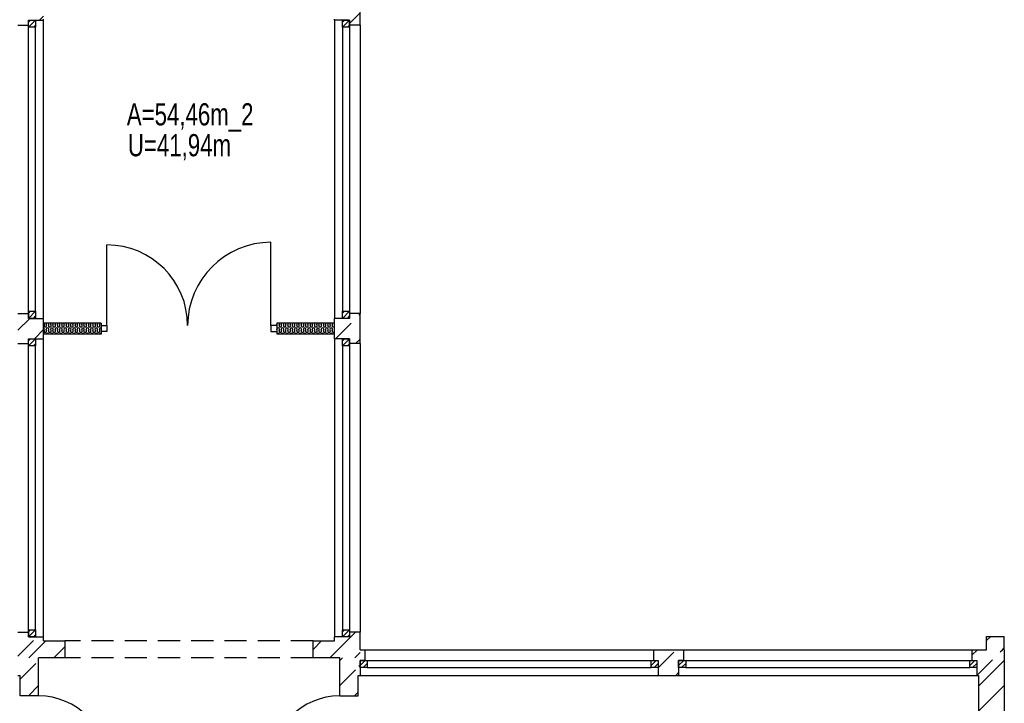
# Model space of a CAD drawing. Header units: metres. Extents: x 940 to 7099, y 1771 to 4983.
# Tile 12 of 15: x 5629 to 6739, y 2505 to 3276. Entities that reach past the tile are written whole.
import ezdxf

# ---------------------------------------------------------------- set-up
doc = ezdxf.new("R2010")
doc.units = ezdxf.units.M
doc.header["$LTSCALE"] = 100
doc.header["$MEASUREMENT"] = 0
doc.linetypes.add('HIDDEN', pattern=[0.375, 0.25, -0.125])
for name, color, linetype in [('1', 2, 'Continuous'), ('20', 211, 'Continuous'), ('22', 211, 'Continuous'), ('30', 5, 'Continuous'), ('32', 2, 'Continuous'), ('64', 7, 'Continuous'), ('67', 2, 'Continuous'), ('68', 211, 'Continuous'), ('74', 6, 'Continuous')]:
    doc.layers.add(name, color=color, linetype=linetype)

msp = doc.modelspace()

# ---------------------------------------------------------------- linework, layer by layer
at = {"layer": '1', "linetype": 'Continuous'}
for p, q in [((5655.5, 2575), (5679.5, 2575)), ((5679.5, 2575), (5679.5, 2556)), ((5959.5, 2556), (5959.5, 2575)), ((5959.5, 2575), (5983.5, 2575)), ((5679.5, 2556), (5650, 2556)), ((5989.5, 2556), (5959.5, 2556))]:
    msp.add_line(p, q, dxfattribs=at)
at = {"layer": '20', "linetype": 'Continuous'}
for p, q in [((5650.8788, 3275), (5655.5, 3279.6212)), ((5656.075, 2930.9688), (5656.4246, 2932.0308)), ((5658.9246, 2930.9688), (5658.575, 2932.0308)), ((5661.075, 2930.9688), (5661.4246, 2932.0308)), ((5663.9246, 2930.9688), (5663.575, 2932.0308)), ((5666.075, 2930.9688), (5666.4246, 2932.0308)), ((5668.9246, 2930.9688), (5668.575, 2932.0308)), ((5671.075, 2930.9688), (5671.4246, 2932.0308)), ((5673.9246, 2930.9688), (5673.575, 2932.0308)), ((5676.075, 2930.9688), (5676.4246, 2932.0308)), ((5678.9246, 2930.9688), (5678.575, 2932.0308)), ((5681.075, 2930.9688), (5681.4246, 2932.0308)), ((5683.9246, 2930.9688), (5683.575, 2932.0308)), ((5686.075, 2930.9688), (5686.4246, 2932.0308)), ((5688.9246, 2930.9688), (5688.575, 2932.0308)), ((5691.075, 2930.9688), (5691.4246, 2932.0308)), ((5693.9246, 2930.9688), (5693.575, 2932.0308)), ((5696.075, 2930.9688), (5696.4246, 2932.0308)), ((5698.9246, 2930.9688), (5698.575, 2932.0308)), ((5701.075, 2930.9688), (5701.4246, 2932.0308)), ((5703.9246, 2930.9688), (5703.575, 2932.0308)), ((5706.075, 2930.9688), (5706.4246, 2932.0308)), ((5708.9246, 2930.9688), (5708.575, 2932.0308)), ((5711.075, 2930.9688), (5711.4246, 2932.0308)), ((5713.9246, 2930.9688), (5713.575, 2932.0308)), ((5716.075, 2930.9688), (5716.4246, 2932.0308)), ((5718.9246, 2930.9688), (5718.575, 2932.0308)), ((5918.9246, 2930.9688), (5918.575, 2932.0308)), ((5921.075, 2930.9688), (5921.4246, 2932.0308)), ((5923.9246, 2930.9688), (5923.575, 2932.0308)), ((5926.075, 2930.9688), (5926.4246, 2932.0308)), ((5928.9246, 2930.9688), (5928.575, 2932.0308)), ((5931.075, 2930.9688), (5931.4246, 2932.0308)), ((5933.9246, 2930.9688), (5933.575, 2932.0308)), ((5936.075, 2930.9688), (5936.4246, 2932.0308)), ((5938.9246, 2930.9688), (5938.575, 2932.0308)), ((5941.075, 2930.9688), (5941.4246, 2932.0308)), ((5943.9246, 2930.9688), (5943.575, 2932.0308)), ((5946.075, 2930.9688), (5946.4246, 2932.0308)), ((5948.9246, 2930.9688), (5948.575, 2932.0308)), ((5951.075, 2930.9688), (5951.4246, 2932.0308)), ((5953.9246, 2930.9688), (5953.575, 2932.0308)), ((5956.075, 2930.9688), (5956.4246, 2932.0308)), ((5958.9246, 2930.9688), (5958.575, 2932.0308)), ((5961.075, 2930.9688), (5961.4246, 2932.0308)), ((5963.9246, 2930.9688), (5963.575, 2932.0308)), ((5966.075, 2930.9688), (5966.4246, 2932.0308)), ((5968.9246, 2930.9688), (5968.575, 2932.0308)), ((5971.075, 2930.9688), (5971.4246, 2932.0308)), ((5973.9246, 2930.9688), (5973.575, 2932.0308)), ((5976.075, 2930.9688), (5976.4246, 2932.0308)), ((5978.9246, 2930.9688), (5978.575, 2932.0308)), ((5981.075, 2930.9688), (5981.4246, 2932.0308)), ((5656.075, 2924.9688), (5656.4246, 2926.0308)), ((5658.9246, 2924.9688), (5658.575, 2926.0308)), ((5661.075, 2924.9688), (5661.4246, 2926.0308)), ((5663.9246, 2924.9688), (5663.575, 2926.0308)), ((5666.075, 2924.9688), (5666.4246, 2926.0308)), ((5668.9246, 2924.9688), (5668.575, 2926.0308)), ((5671.075, 2924.9688), (5671.4246, 2926.0308)), ((5673.9246, 2924.9688), (5673.575, 2926.0308)), ((5676.075, 2924.9688), (5676.4246, 2926.0308)), ((5678.9246, 2924.9688), (5678.575, 2926.0308)), ((5681.075, 2924.9688), (5681.4246, 2926.0308)), ((5683.9246, 2924.9688), (5683.575, 2926.0308)), ((5686.075, 2924.9688), (5686.4246, 2926.0308)), ((5688.9246, 2924.9688), (5688.575, 2926.0308)), ((5691.075, 2924.9688), (5691.4246, 2926.0308)), ((5693.9246, 2924.9688), (5693.575, 2926.0308)), ((5696.075, 2924.9688), (5696.4246, 2926.0308)), ((5698.9246, 2924.9688), (5698.575, 2926.0308)), ((5701.075, 2924.9688), (5701.4246, 2926.0308)), ((5703.9246, 2924.9688), (5703.575, 2926.0308)), ((5706.075, 2924.9688), (5706.4246, 2926.0308)), ((5708.9246, 2924.9688), (5708.575, 2926.0308)), ((5711.075, 2924.9688), (5711.4246, 2926.0308)), ((5713.9246, 2924.9688), (5713.575, 2926.0308)), ((5716.075, 2924.9688), (5716.4246, 2926.0308)), ((5718.9246, 2924.9688), (5718.575, 2926.0308)), ((5918.9246, 2924.9688), (5918.575, 2926.0308)), ((5921.075, 2924.9688), (5921.4246, 2926.0308)), ((5923.9246, 2924.9688), (5923.575, 2926.0308)), ((5926.075, 2924.9688), (5926.4246, 2926.0308)), ((5928.9246, 2924.9688), (5928.575, 2926.0308)), ((5931.075, 2924.9688), (5931.4246, 2926.0308)), ((5933.9246, 2924.9688), (5933.575, 2926.0308)), ((5936.075, 2924.9688), (5936.4246, 2926.0308)), ((5938.9246, 2924.9688), (5938.575, 2926.0308)), ((5941.075, 2924.9688), (5941.4246, 2926.0308)), ((5943.9246, 2924.9688), (5943.575, 2926.0308)), ((5946.075, 2924.9688), (5946.4246, 2926.0308)), ((5948.9246, 2924.9688), (5948.575, 2926.0308)), ((5951.075, 2924.9688), (5951.4246, 2926.0308)), ((5953.9246, 2924.9688), (5953.575, 2926.0308)), ((5956.075, 2924.9688), (5956.4246, 2926.0308)), ((5958.9246, 2924.9688), (5958.575, 2926.0308)), ((5961.075, 2924.9688), (5961.4246, 2926.0308)), ((5963.9246, 2924.9688), (5963.575, 2926.0308)), ((5966.075, 2924.9688), (5966.4246, 2926.0308)), ((5968.9246, 2924.9688), (5968.575, 2926.0308)), ((5971.075, 2924.9688), (5971.4246, 2926.0308)), ((5973.9246, 2924.9688), (5973.575, 2926.0308)), ((5976.075, 2924.9688), (5976.4246, 2926.0308)), ((5978.9246, 2924.9688), (5978.575, 2926.0308)), ((5981.075, 2924.9688), (5981.4246, 2926.0308)), ((5991.896, 2569.4992), (6007.3968, 2585)), ((5638.9856, 2556), (5657.9856, 2575)), ((5667.2698, 2556), (5679.5, 2568.2302)), ((5959.5, 2565.3875), (5969.1125, 2575)), ((5978.3968, 2556), (5991.896, 2569.4992)), ((6006.6811, 2556), (6008.9844, 2558.3033)), ((6008.9844, 2558.3033), (6012.5, 2561.8189)), ((6710, 2523.9279), (6739, 2552.9279)), ((6710, 2495.6436), (6739, 2524.6436))]:
    msp.add_line(p, q, dxfattribs=at)
for centre, start, end in [((5654.9998, 2932.4998), 341.7795, 41.8189), ((5659.9998, 2932.4998), 138.1811, 198.2205), ((5659.9998, 2932.4998), 341.7795, 41.8189), ((5664.9998, 2932.4998), 138.1811, 198.2205), ((5664.9998, 2932.4998), 341.7795, 41.8189), ((5669.9998, 2932.4998), 138.1811, 198.2205), ((5669.9998, 2932.4998), 341.7795, 41.8189), ((5674.9998, 2932.4998), 138.1811, 198.2205), ((5674.9998, 2932.4998), 341.7795, 41.8189), ((5679.9998, 2932.4998), 138.1811, 198.2205), ((5679.9998, 2932.4998), 341.7795, 41.8189), ((5684.9998, 2932.4998), 138.1811, 198.2205), ((5684.9998, 2932.4998), 341.7795, 41.8189), ((5689.9998, 2932.4998), 138.1811, 198.2205), ((5689.9998, 2932.4998), 341.7795, 41.8189), ((5694.9998, 2932.4998), 138.1811, 198.2205), ((5694.9998, 2932.4998), 341.7795, 41.8189), ((5699.9998, 2932.4998), 138.1811, 198.2205), ((5699.9998, 2932.4998), 341.7795, 41.8189), ((5704.9998, 2932.4998), 138.1811, 198.2205), ((5704.9998, 2932.4998), 341.7795, 41.8189), ((5709.9998, 2932.4998), 138.1811, 198.2205), ((5709.9998, 2932.4998), 341.7795, 41.8189), ((5714.9998, 2932.4998), 138.1811, 198.2205), ((5714.9998, 2932.4998), 341.7795, 41.8189), ((5719.9998, 2932.4998), 138.1811, 198.2205), ((5919.9998, 2932.4998), 138.1811, 179.142), ((5919.9998, 2932.4998), 180.858, 198.2205), ((5919.9998, 2932.4998), 341.7795, 41.8189), ((5924.9998, 2932.4998), 138.1811, 198.2205), ((5924.9998, 2932.4998), 341.7795, 41.8189), ((5929.9998, 2932.4998), 138.1811, 198.2205), ((5929.9998, 2932.4998), 341.7795, 41.8189), ((5934.9998, 2932.4998), 138.1811, 198.2205), ((5934.9998, 2932.4998), 341.7795, 41.8189), ((5939.9998, 2932.4998), 138.1811, 198.2205), ((5939.9998, 2932.4998), 341.7795, 41.8189), ((5944.9998, 2932.4998), 138.1811, 198.2205), ((5944.9998, 2932.4998), 341.7795, 41.8189), ((5949.9998, 2932.4998), 138.1811, 198.2205), ((5949.9998, 2932.4998), 341.7795, 41.8189), ((5954.9998, 2932.4998), 138.1811, 198.2205), ((5954.9998, 2932.4998), 341.7795, 41.8189), ((5959.9998, 2932.4998), 138.1811, 198.2205), ((5959.9998, 2932.4998), 341.7795, 41.8189), ((5964.9998, 2932.4998), 138.1811, 198.2205), ((5964.9998, 2932.4998), 341.7795, 41.8189), ((5969.9998, 2932.4998), 138.1811, 198.2205), ((5969.9998, 2932.4998), 341.7795, 41.8189), ((5974.9998, 2932.4998), 138.1811, 198.2205), ((5974.9998, 2932.4998), 341.7795, 41.8189), ((5979.9998, 2932.4998), 138.1811, 198.2205), ((5979.9998, 2932.4998), 341.7795, 41.8189), ((5984.9998, 2932.4998), 179.142, 180.858), ((5654.9998, 2926.4998), 341.7795, 70.522), ((5654.9998, 2920.4998), 19.478, 70.522), ((5657.4998, 2930.4998), 161.7795, 18.2205), ((5657.4998, 2924.4998), 161.7795, 18.2205), ((5659.9998, 2926.4998), 90, 198.2205), ((5659.9998, 2920.4998), 90, 160.522), ((5659.9998, 2926.4998), 341.7795, 90), ((5659.9998, 2920.4998), 19.478, 90), ((5662.4998, 2930.4998), 161.7795, 18.2205), ((5662.4998, 2924.4998), 161.7795, 18.2205), ((5664.9998, 2926.4998), 90, 198.2205), ((5664.9998, 2920.4998), 90, 160.522), ((5664.9998, 2926.4998), 341.7795, 90), ((5664.9998, 2920.4998), 19.478, 90), ((5667.4998, 2930.4998), 161.7795, 18.2205), ((5667.4998, 2924.4998), 161.7795, 18.2205), ((5669.9998, 2926.4998), 90, 198.2205), ((5669.9998, 2920.4998), 90, 160.522), ((5669.9998, 2926.4998), 341.7795, 90), ((5669.9998, 2920.4998), 19.478, 90), ((5672.4998, 2930.4998), 161.7795, 18.2205), ((5672.4998, 2924.4998), 161.7795, 18.2205), ((5674.9998, 2926.4998), 90, 198.2205), ((5674.9998, 2920.4998), 90, 160.522), ((5674.9998, 2926.4998), 341.7795, 90), ((5674.9998, 2920.4998), 19.478, 90), ((5677.4998, 2930.4998), 161.7795, 18.2205), ((5677.4998, 2924.4998), 161.7795, 18.2205), ((5679.9998, 2926.4998), 90, 198.2205), ((5679.9998, 2920.4998), 90, 160.522), ((5679.9998, 2926.4998), 341.7795, 90), ((5679.9998, 2920.4998), 19.478, 90), ((5682.4998, 2930.4998), 161.7795, 18.2205), ((5682.4998, 2924.4998), 161.7795, 18.2205), ((5684.9998, 2926.4998), 90, 198.2205), ((5684.9998, 2920.4998), 90, 160.522), ((5684.9998, 2926.4998), 341.7795, 90), ((5684.9998, 2920.4998), 19.478, 90), ((5687.4998, 2930.4998), 161.7795, 18.2205), ((5687.4998, 2924.4998), 161.7795, 18.2205), ((5689.9998, 2926.4998), 90, 198.2205), ((5689.9998, 2920.4998), 90, 160.522), ((5689.9998, 2926.4998), 341.7795, 90), ((5689.9998, 2920.4998), 19.478, 90), ((5692.4998, 2930.4998), 161.7795, 18.2205), ((5692.4998, 2924.4998), 161.7795, 18.2205), ((5694.9998, 2926.4998), 90, 198.2205), ((5694.9998, 2920.4998), 90, 160.522), ((5694.9998, 2926.4998), 341.7795, 90), ((5694.9998, 2920.4998), 19.478, 90), ((5697.4998, 2930.4998), 161.7795, 18.2205), ((5697.4998, 2924.4998), 161.7795, 18.2205), ((5699.9998, 2926.4998), 90, 198.2205), ((5699.9998, 2920.4998), 90, 160.522), ((5699.9998, 2926.4998), 341.7795, 90), ((5699.9998, 2920.4998), 19.478, 90), ((5702.4998, 2930.4998), 161.7795, 18.2205), ((5702.4998, 2924.4998), 161.7795, 18.2205), ((5704.9998, 2926.4998), 90, 198.2205), ((5704.9998, 2920.4998), 90, 160.522), ((5704.9998, 2926.4998), 341.7795, 90), ((5704.9998, 2920.4998), 19.478, 90), ((5707.4998, 2930.4998), 161.7795, 18.2205), ((5707.4998, 2924.4998), 161.7795, 18.2205), ((5709.9998, 2926.4998), 90, 198.2205), ((5709.9998, 2920.4998), 90, 160.522), ((5709.9998, 2926.4998), 341.7795, 90), ((5709.9998, 2920.4998), 19.478, 90), ((5712.4998, 2930.4998), 161.7795, 18.2205), ((5712.4998, 2924.4998), 161.7795, 18.2205), ((5714.9998, 2926.4998), 90, 198.2205), ((5714.9998, 2920.4998), 90, 160.522), ((5714.9998, 2926.4998), 341.7795, 90), ((5714.9998, 2920.4998), 19.478, 90), ((5717.4998, 2930.4998), 161.7795, 18.2205), ((5717.4998, 2924.4998), 161.7795, 18.2205), ((5719.9998, 2926.4998), 90, 198.2205), ((5719.9998, 2920.4998), 90, 160.522), ((5719.9998, 2926.4998), 70.522, 90), ((5719.9998, 2920.4998), 70.522, 90), ((5917.4998, 2930.4998), 311.8189, 18.2205), ((5919.9998, 2926.4998), 90, 179.142), ((5919.9998, 2926.4998), 180.858, 198.2205), ((5917.4998, 2924.4998), 311.8189, 18.2205), ((5919.9998, 2920.4998), 90, 160.522), ((5919.9998, 2926.4998), 341.7795, 90), ((5919.9998, 2920.4998), 19.478, 90), ((5922.4998, 2930.4998), 161.7795, 18.2205), ((5922.4998, 2924.4998), 161.7795, 18.2205), ((5924.9998, 2926.4998), 90, 198.2205), ((5924.9998, 2920.4998), 90, 160.522), ((5924.9998, 2926.4998), 341.7795, 90), ((5924.9998, 2920.4998), 19.478, 90), ((5927.4998, 2930.4998), 161.7795, 18.2205), ((5927.4998, 2924.4998), 161.7795, 18.2205), ((5929.9998, 2926.4998), 90, 198.2205), ((5929.9998, 2920.4998), 90, 160.522), ((5929.9998, 2926.4998), 341.7795, 90), ((5929.9998, 2920.4998), 19.478, 90), ((5932.4998, 2930.4998), 161.7795, 18.2205), ((5932.4998, 2924.4998), 161.7795, 18.2205), ((5934.9998, 2926.4998), 90, 198.2205), ((5934.9998, 2920.4998), 90, 160.522), ((5934.9998, 2926.4998), 341.7795, 90), ((5934.9998, 2920.4998), 19.478, 90), ((5937.4998, 2930.4998), 161.7795, 18.2205), ((5937.4998, 2924.4998), 161.7795, 18.2205), ((5939.9998, 2926.4998), 90, 198.2205), ((5939.9998, 2920.4998), 90, 160.522), ((5939.9998, 2926.4998), 341.7795, 90), ((5939.9998, 2920.4998), 19.478, 90), ((5942.4998, 2930.4998), 161.7795, 18.2205), ((5942.4998, 2924.4998), 161.7795, 18.2205), ((5944.9998, 2926.4998), 90, 198.2205), ((5944.9998, 2920.4998), 90, 160.522), ((5944.9998, 2926.4998), 341.7795, 90), ((5944.9998, 2920.4998), 19.478, 90), ((5947.4998, 2930.4998), 161.7795, 18.2205), ((5947.4998, 2924.4998), 161.7795, 18.2205), ((5949.9998, 2926.4998), 90, 198.2205), ((5949.9998, 2920.4998), 90, 160.522), ((5949.9998, 2926.4998), 341.7795, 90), ((5949.9998, 2920.4998), 19.478, 90), ((5952.4998, 2930.4998), 161.7795, 18.2205), ((5952.4998, 2924.4998), 161.7795, 18.2205), ((5954.9998, 2926.4998), 90, 198.2205), ((5954.9998, 2920.4998), 90, 160.522), ((5954.9998, 2926.4998), 341.7795, 90), ((5954.9998, 2920.4998), 19.478, 90), ((5957.4998, 2930.4998), 161.7795, 18.2205), ((5957.4998, 2924.4998), 161.7795, 18.2205), ((5959.9998, 2926.4998), 90, 198.2205), ((5959.9998, 2920.4998), 90, 160.522), ((5959.9998, 2926.4998), 341.7795, 90), ((5959.9998, 2920.4998), 19.478, 90), ((5962.4998, 2930.4998), 161.7795, 18.2205), ((5962.4998, 2924.4998), 161.7795, 18.2205), ((5964.9998, 2926.4998), 90, 198.2205), ((5964.9998, 2920.4998), 90, 160.522), ((5964.9998, 2926.4998), 341.7795, 90), ((5964.9998, 2920.4998), 19.478, 90), ((5967.4998, 2930.4998), 161.7795, 18.2205), ((5967.4998, 2924.4998), 161.7795, 18.2205), ((5969.9998, 2926.4998), 90, 198.2205), ((5969.9998, 2920.4998), 90, 160.522), ((5969.9998, 2926.4998), 341.7795, 90), ((5969.9998, 2920.4998), 19.478, 90), ((5972.4998, 2930.4998), 161.7795, 18.2205), ((5972.4998, 2924.4998), 161.7795, 18.2205), ((5974.9998, 2926.4998), 90, 198.2205), ((5974.9998, 2920.4998), 90, 160.522), ((5974.9998, 2926.4998), 341.7795, 90), ((5974.9998, 2920.4998), 19.478, 90), ((5977.4998, 2930.4998), 161.7795, 18.2205), ((5977.4998, 2924.4998), 161.7795, 18.2205), ((5979.9998, 2926.4998), 90, 198.2205), ((5979.9998, 2920.4998), 90, 160.522), ((5979.9998, 2926.4998), 341.7795, 90), ((5979.9998, 2920.4998), 19.478, 90), ((5982.4998, 2930.4998), 161.7795, 311.8189), ((5982.4998, 2924.4998), 161.7795, 311.8189), ((5984.9998, 2926.4998), 179.142, 180.858)]:
    msp.add_arc(centre, 1.5, start, end, dxfattribs=at)
at = {"layer": '22', "linetype": 'HIDDEN'}
for p, q in [((6000.5, 3271.0678), (6012.5, 3283.0678)), ((5984.5934, 2915.75), (6012.5, 2943.6566)), ((5626.5, 2925.3521), (5639.8979, 2938.75)), ((5645.1822, 2915.75), (5655.5, 2926.0678)), ((6007.3777, 2910.25), (6012.5, 2915.3723)), ((5626.5, 2557.6566), (5648.3434, 2579.5)), ((6719, 2575.3543), (6723.6457, 2580)), ((6736.93, 2565), (6739, 2567.07)), ((5989.5, 2552.961), (5992.539, 2556)), ((6348.751, 2544.5165), (6369.2345, 2565)), ((6702.5, 2558.8543), (6708.6457, 2565)), ((6708, 2536.07), (6736.93, 2565)), ((5629, 2531.8723), (5650, 2552.8723)), ((5989.5, 2524.6768), (6010.5, 2545.6768)), ((6011.2168, 2546.3936), (6012.501, 2547.6778)), ((6017.8232, 2553), (6018.001, 2553.1778)), ((6368.5188, 2536), (6371.75, 2539.2312)), ((5638.412, 2513), (5650, 2524.588)), ((6006.1075, 2513), (6010.5, 2517.3925))]:
    msp.add_line(p, q, dxfattribs=at)
at = {"layer": '32', "color": 7, "linetype": 'Continuous'}
for p, q in [((6012.5, 3269.5), (6012.5, 3303.5)), ((5655.5, 3275), (5655.5, 3276)), ((5983.5, 3275), (5983.5, 3276)), ((6012.5, 2910.25), (6012.5, 2944.25)), ((5655.5, 2915.75), (5655.5, 2938.75)), ((5720.5, 2933.5), (5655.5, 2933.5)), ((5655.5, 2921), (5655.5, 2933.5)), ((5983.5, 2933.5), (5918.5, 2933.5)), ((5983.5, 2915.75), (5983.5, 2938.75)), ((5983.5, 2921), (5983.5, 2933.5)), ((5720.5, 2921), (5655.5, 2921)), ((5983.5, 2921), (5918.5, 2921)), ((5655.5, 2575), (5655.5, 2579.5)), ((5983.5, 2575), (5983.5, 2579.5)), ((6012.5, 2565), (6012.5, 2585)), ((6719, 2580), (6739, 2580)), ((6719, 2565), (6719, 2580)), ((6739, 2565), (6739, 2580)), ((5650, 2513), (5650, 2556)), ((5989.5, 2513), (5989.5, 2556)), ((6012.5, 2565), (6018.001, 2565)), ((6343.251, 2565), (6377.25, 2565)), ((6702.5, 2565), (6719, 2565)), ((6739, 2565), (6739, 2058)), ((5626.5, 2536), (5629, 2536)), ((5629, 2513), (5629, 2536)), ((6010.5, 2513), (6010.5, 2536)), ((6010.5, 2536), (6012.501, 2536)), ((6348.751, 2536), (6371.75, 2536)), ((6708, 2536), (6710, 2536)), ((6710, 2536), (6710, 2058))]:
    msp.add_line(p, q, dxfattribs=at)
at = {"layer": '64', "linetype": 'Continuous'}
for p, q in [((5626.5, 3269.5), (5638.5, 3269.5)), ((5638.5, 3269.5), (5638.5, 3275)), ((5638.5, 3275), (5655.5, 3275)), ((6000.5, 3275), (5983.5, 3275)), ((6000.5, 3269.5), (6000.5, 3275)), ((6012.5, 3269.5), (6000.5, 3269.5)), ((5626.5, 2944.25), (5638.5, 2944.25)), ((5638.5, 2944.25), (5638.5, 2938.75)), ((6012.5, 2944.25), (6000.5, 2944.25)), ((6000.5, 2944.25), (6000.5, 2938.75)), ((5638.5, 2938.75), (5655.5, 2938.75)), ((5720.5, 2933.5), (5720.5, 2921)), ((5918.5, 2933.5), (5918.5, 2921)), ((6000.5, 2938.75), (5983.5, 2938.75)), ((5626.5, 2910.25), (5638.5, 2910.25)), ((5638.5, 2910.25), (5638.5, 2915.75)), ((5638.5, 2915.75), (5655.5, 2915.75)), ((6000.5, 2915.75), (5983.5, 2915.75)), ((6000.5, 2910.25), (6000.5, 2915.75)), ((6012.5, 2910.25), (6000.5, 2910.25)), ((5626.5, 2585), (5638.5, 2585)), ((5638.5, 2585), (5638.5, 2579.5)), ((5638.5, 2579.5), (5655.5, 2579.5)), ((6000.5, 2579.5), (5983.5, 2579.5)), ((6012.5, 2585), (6000.5, 2585)), ((6000.5, 2585), (6000.5, 2579.5)), ((6018.001, 2565), (6018.001, 2553)), ((6343.251, 2565), (6343.251, 2553)), ((6377.25, 2565), (6377.25, 2553)), ((6702.5, 2565), (6702.5, 2553)), ((6018.001, 2553), (6012.501, 2553)), ((6012.501, 2553), (6012.501, 2536)), ((6343.251, 2553), (6348.751, 2553)), ((6348.751, 2553), (6348.751, 2536)), ((6377.25, 2553), (6371.75, 2553)), ((6371.75, 2553), (6371.75, 2536)), ((6702.5, 2553), (6708, 2553)), ((6708, 2553), (6708, 2536)), ((5650, 2513), (5629, 2513)), ((5989.5, 2513), (6010.5, 2513))]:
    msp.add_line(p, q, dxfattribs=at)
at = {"layer": '67', "linetype": 'Continuous'}
for p, q in [((5638.5, 3267), (5638.5, 3275)), ((5638.5, 3275), (5646.5, 3275)), ((5638.5, 2944.25), (5638.5, 3269.5)), ((5646.5, 3267), (5638.5, 3267)), ((5638.5, 2946.75), (5638.5, 3267)), ((5646.5, 3275), (5646.5, 3267)), ((5646.5, 2946.75), (5646.5, 3267)), ((5655.5, 2938.75), (5655.5, 3275)), ((5983.5, 3275), (5983.5, 2938.75)), ((5992.5, 3267), (5992.5, 3275)), ((5992.5, 3275), (6000.5, 3275)), ((6000.5, 3267), (5992.5, 3267)), ((5992.5, 3267), (5992.5, 2946.75)), ((6000.5, 3275), (6000.5, 3267)), ((6000.5, 3269.5), (6000.5, 2944.25)), ((6000.5, 3267), (6000.5, 2946.75)), ((6012.5, 3269.5), (6012.5, 2944.25)), ((5727, 2930.5), (5727, 3021.5)), ((5912, 2930.5), (5912, 3024.5)), ((5638.5, 2938.75), (5638.5, 2946.75)), ((5638.5, 2946.75), (5646.5, 2946.75)), ((5646.5, 2946.75), (5646.5, 2938.75)), ((5992.5, 2938.75), (5992.5, 2946.75)), ((5992.5, 2946.75), (6000.5, 2946.75)), ((6000.5, 2946.75), (6000.5, 2938.75)), ((5646.5, 2938.75), (5638.5, 2938.75)), ((6000.5, 2938.75), (5992.5, 2938.75)), ((5720.5, 2930.5), (5727, 2930.5)), ((5727, 2924), (5720.5, 2924)), ((5727, 2930.5), (5727, 2924)), ((5918.5, 2930.5), (5912, 2930.5)), ((5912, 2930.5), (5912, 2924)), ((5912, 2924), (5918.5, 2924)), ((5638.5, 2907.75), (5638.5, 2915.75)), ((5638.5, 2915.75), (5646.5, 2915.75)), ((5638.5, 2585), (5638.5, 2910.25)), ((5646.5, 2915.75), (5646.5, 2907.75)), ((5655.5, 2579.5), (5655.5, 2915.75)), ((5983.5, 2915.75), (5983.5, 2579.5)), ((5992.5, 2907.75), (5992.5, 2915.75)), ((5992.5, 2915.75), (6000.5, 2915.75)), ((6000.5, 2915.75), (6000.5, 2907.75)), ((6000.5, 2910.25), (6000.5, 2585)), ((6012.5, 2910.25), (6012.5, 2585)), ((5646.5, 2907.75), (5638.5, 2907.75)), ((5638.5, 2587.5), (5638.5, 2907.75)), ((5646.5, 2587.5), (5646.5, 2907.75)), ((6000.5, 2907.75), (5992.5, 2907.75)), ((5992.5, 2907.75), (5992.5, 2587.5)), ((6000.5, 2907.75), (6000.5, 2587.5)), ((5638.5, 2579.5), (5638.5, 2587.5)), ((5638.5, 2587.5), (5646.5, 2587.5)), ((5646.5, 2587.5), (5646.5, 2579.5)), ((5992.5, 2579.5), (5992.5, 2587.5)), ((5992.5, 2587.5), (6000.5, 2587.5)), ((6000.5, 2587.5), (6000.5, 2579.5)), ((5646.5, 2579.5), (5638.5, 2579.5)), ((6000.5, 2579.5), (5992.5, 2579.5)), ((6018.001, 2565), (6343.251, 2565)), ((6377.25, 2565), (6702.5, 2565)), ((6012.501, 2553), (6020.501, 2553)), ((6012.501, 2545), (6012.501, 2553)), ((6020.501, 2545), (6012.501, 2545)), ((6018.001, 2553), (6343.251, 2553)), ((6020.501, 2553), (6020.501, 2545)), ((6020.501, 2553), (6340.751, 2553)), ((6020.501, 2545), (6340.751, 2545)), ((6340.751, 2553), (6348.751, 2553)), ((6340.751, 2545), (6340.751, 2553)), ((6348.751, 2545), (6340.751, 2545)), ((6348.751, 2553), (6348.751, 2545)), ((6371.75, 2553), (6379.75, 2553)), ((6371.75, 2545), (6371.75, 2553)), ((6379.75, 2545), (6371.75, 2545)), ((6377.25, 2553), (6702.5, 2553)), ((6379.75, 2553), (6379.75, 2545)), ((6379.75, 2553), (6700, 2553)), ((6379.75, 2545), (6700, 2545)), ((6700, 2553), (6708, 2553)), ((6700, 2545), (6700, 2553)), ((6708, 2545), (6700, 2545)), ((6708, 2553), (6708, 2545)), ((6012.501, 2536), (6348.751, 2536)), ((6371.75, 2536), (6708, 2536))]:
    msp.add_line(p, q, dxfattribs=at)
for centre, radius, start, end in [((5727, 2930.5), 91, 0, 90), ((5912, 2930.5), 94, 90, 180), ((5650, 2435), 78, 0, 90), ((5989.5, 2435), 78, 90, 180)]:
    msp.add_arc(centre, radius, start, end, dxfattribs=at)
at = {"layer": '68', "linetype": 'Continuous'}
for p, q in [((5638.5, 3267), (5646.5, 3275)), ((5638.5, 3272.6569), (5640.8431, 3275)), ((5644.1569, 3267), (5646.5, 3269.3431)), ((5992.5, 3267), (6000.5, 3275)), ((5992.5, 3272.6569), (5994.8431, 3275)), ((5998.1569, 3267), (6000.5, 3269.3431)), ((5638.5, 2938.75), (5646.5, 2946.75)), ((5638.5, 2944.4069), (5640.8431, 2946.75)), ((5992.5, 2938.75), (6000.5, 2946.75)), ((5992.5, 2944.4069), (5994.8431, 2946.75)), ((5644.1569, 2938.75), (5646.5, 2941.0931)), ((5998.1569, 2938.75), (6000.5, 2941.0931)), ((5638.5, 2907.75), (5646.5, 2915.75)), ((5638.5, 2913.4069), (5640.8431, 2915.75)), ((5644.1569, 2907.75), (5646.5, 2910.0931)), ((5992.5, 2907.75), (6000.5, 2915.75)), ((5992.5, 2913.4069), (5994.8431, 2915.75)), ((5998.1569, 2907.75), (6000.5, 2910.0931)), ((5638.5, 2579.5), (5646.5, 2587.5)), ((5638.5, 2585.1569), (5640.8431, 2587.5)), ((5992.5, 2579.5), (6000.5, 2587.5)), ((5992.5, 2585.1569), (5994.8431, 2587.5)), ((5644.1569, 2579.5), (5646.5, 2581.8431)), ((5998.1569, 2579.5), (6000.5, 2581.8431)), ((6012.501, 2547.3431), (6018.1579, 2553)), ((6015.8147, 2545), (6020.501, 2549.6863)), ((6340.751, 2547.3431), (6346.4079, 2553)), ((6344.0647, 2545), (6348.751, 2549.6863)), ((6371.75, 2547.3431), (6377.4069, 2553)), ((6375.0637, 2545), (6379.75, 2549.6863)), ((6700, 2547.3431), (6705.6569, 2553)), ((6703.3137, 2545), (6708, 2549.6863))]:
    msp.add_line(p, q, dxfattribs=at)
at = {"layer": '74', "linetype": 'HIDDEN'}
for p, q in [((5959.5, 2575), (5679.5, 2575)), ((5959.5, 2556), (5679.5, 2556))]:
    msp.add_line(p, q, dxfattribs=at)

# ---------------------------------------------------------------- texts
at = {"layer": '30', "width": 0.75}
for s, p in [('A=54,46m_2', (5749.3905, 3156.293)), ('U=41,94m', (5750.5798, 3121.5154))]:
    msp.add_text(s, height=25, dxfattribs=at).set_placement(p)
at = {"layer": '74', "width": 0.01}
msp.add_text('`END=0;`', height=0.0001, dxfattribs=at).set_placement((5959.5, 2575))

doc.saveas('drawing.dxf')
